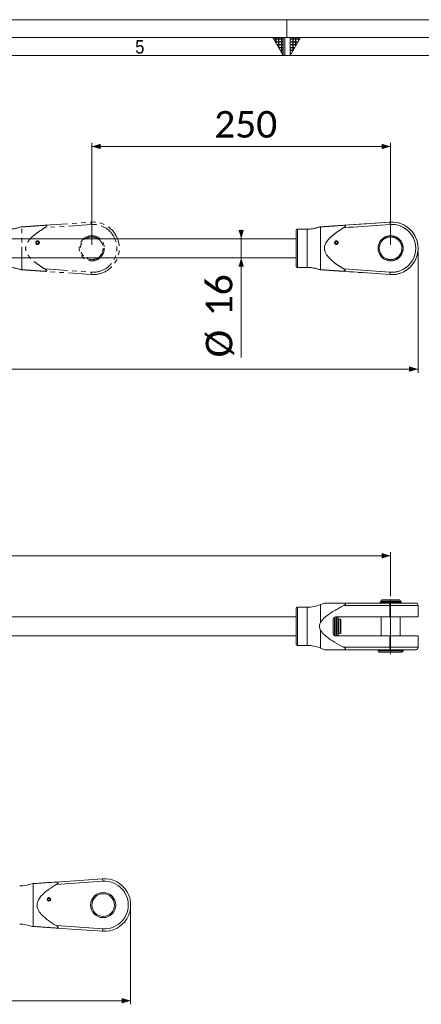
# Model space of a CAD drawing. Header units: millimetres. Extents: x 30 to 2493, y 30 to 1752.
# Tile 7 of 9: x 1038 to 1374, y 929 to 1752. Entities that reach past the tile are written whole.
import ezdxf

# ---------------------------------------------------------------- set-up
doc = ezdxf.new("R2010")
doc.units = ezdxf.units.MM
doc.header["$LTSCALE"] = 3
for name, pattern in [('SLD-Centro', [19.05, 15.24, -1.27, 1.27, -1.27]), ('SLD-Combinazione-di-due-tratteggi', [12.7, 6.35, -1.27, 1.27, -1.27, 1.27, -1.27]), ('SLD-Solido', [0])]:
    doc.linetypes.add(name, pattern=pattern)
doc.styles.add('SLDTEXTSTYLE0', font='GOTHIC.TTF', dxfattribs={"width": 0.913})
doc.styles.add('SLDTEXTSTYLE3', font='calibri.ttf')
doc.styles.add('SLDTEXTSTYLE4', font='calibrib.ttf')
doc.dimstyles.new('SLDDIMSTYLE0', dxfattribs={"dimtxt": 22.225, "dimasz": 7.5, "dimexe": 0, "dimexo": 0.0625, "dimgap": 5.55625, "dimtad": 1, "dimdec": 0, "dimrnd": 1e-09, "dimzin": 12, "dimdsep": 46, "dimtxsty": 'SLDTEXTSTYLE4', "dimsah": 1, "dimcen": 0.09, "dimadec": 0, "dimazin": 3, "dimtfac": 1, "dimtmove": 0, "dimatfit": 0, "dimfxl": 1, "dimfrac": 2, "dimtolj": 1, "dimtzin": 12, "dimarcsym": 0})
doc.dimstyles.new('SLDDIMSTYLE1', dxfattribs={"dimtxt": 22.225, "dimasz": 7.5, "dimexe": 0, "dimexo": 0.0625, "dimgap": 5.55625, "dimtad": 1, "dimrnd": 1e-09, "dimzin": 12, "dimdsep": 46, "dimtxsty": 'SLDTEXTSTYLE4', "dimsah": 1, "dimcen": 0.09, "dimadec": 0, "dimazin": 3, "dimtfac": 1, "dimtofl": 0, "dimtmove": 0, "dimatfit": 3, "dimfxl": 1, "dimfrac": 2, "dimtolj": 1, "dimtzin": 12, "dimarcsym": 0})

# ---------------------------------------------------------------- blocks, each defined once
blk = doc.blocks.new('_D')
at = {"color": 7, "linetype": 'SLD-Solido', "lineweight": 0, "transparency": 16777216}
for p, q in [((1223.41, 1568.79), (1223.41, 1576.29)), ((1223.41, 1568.79), (1223.41, 1552.92)), ((1223.41, 1552.92), (1223.41, 1469.65))]:
    blk.add_line(p, q, dxfattribs=at)
for points in [[(1223.41, 1568.79), (1225.66, 1576.29), (1221.16, 1576.29)], [(1223.41, 1552.92), (1221.16, 1545.42), (1225.66, 1545.42)]]:
    blk.add_solid(points, dxfattribs=at)
at = {"color": 7, "linetype": 'SLD-Solido', "lineweight": 0, "transparency": 16777216, "char_height": 22.225, "attachment_point": 1, "rotation": 90, "style": 'SLDTEXTSTYLE3'}
for s, insert in [('16', (1193.77, 1504.01)), ('%%c', (1193.77, 1469.65))]:
    blk.add_mtext(s, dxfattribs=dict(at, insert=insert))
blk = doc.blocks.new('_D_1')
at = {"color": 7, "linetype": 'SLD-Solido', "lineweight": 0, "transparency": 16777216}
for p, q in [((507.41, 1557.85), (507.41, 1456.85)), ((1371.41, 1557.85), (1371.41, 1456.85)), ((1371.41, 1459.85), (507.41, 1459.85))]:
    blk.add_line(p, q, dxfattribs=at)
for points in [[(507.41, 1459.85), (514.91, 1457.6), (514.91, 1462.1)], [(1371.41, 1459.85), (1363.91, 1462.1), (1363.91, 1457.6)]]:
    blk.add_solid(points, dxfattribs=at)
at = {"color": 7, "linetype": 'SLD-Solido', "lineweight": 0, "transparency": 16777216, "insert": (916.87, 1489.49), "char_height": 22.225, "attachment_point": 1, "style": 'SLDTEXTSTYLE3'}
blk.add_mtext('864', dxfattribs=at)
blk = doc.blocks.new('_D_2')
at = {"color": 7, "linetype": 'SLD-Solido', "lineweight": 0, "transparency": 16777216}
for p, q in [((1098.41, 1563.85), (1098.41, 1649)), ((1348.41, 1563.85), (1348.41, 1649)), ((1098.41, 1646), (1348.41, 1646))]:
    blk.add_line(p, q, dxfattribs=at)
for points in [[(1098.41, 1646), (1105.91, 1643.75), (1105.91, 1648.25)], [(1348.41, 1646), (1340.91, 1648.25), (1340.91, 1643.75)]]:
    blk.add_solid(points, dxfattribs=at)
at = {"color": 7, "linetype": 'SLD-Solido', "lineweight": 0, "transparency": 16777216, "insert": (1200.87, 1675.63), "char_height": 22.225, "attachment_point": 1, "style": 'SLDTEXTSTYLE3'}
blk.add_mtext('250', dxfattribs=at)
blk = doc.blocks.new('_D_3')
at = {"color": 7, "linetype": 'SLD-Solido', "lineweight": 0, "transparency": 16777216}
for p, q in [((530.41, 1270.07), (530.41, 1306.77)), ((530.41, 1303.77), (1348.41, 1303.77)), ((1348.41, 1270.07), (1348.41, 1306.77))]:
    blk.add_line(p, q, dxfattribs=at)
for points in [[(530.41, 1303.77), (537.91, 1301.52), (537.91, 1306.02)], [(1348.41, 1303.77), (1340.91, 1306.02), (1340.91, 1301.52)]]:
    blk.add_solid(points, dxfattribs=at)
at = {"color": 7, "linetype": 'SLD-Solido', "lineweight": 0, "transparency": 16777216, "insert": (916.87, 1333.4), "char_height": 22.225, "attachment_point": 1, "style": 'SLDTEXTSTYLE3'}
blk.add_mtext('818', dxfattribs=at)
blk = doc.blocks.new('_D_5')
at = {"color": 7, "linetype": 'SLD-Solido', "lineweight": 0, "transparency": 16777216}
for p, q in [((516.91, 1008.77), (516.91, 928.77)), ((1130.91, 1008.77), (1130.91, 928.77)), ((516.91, 931.77), (1130.91, 931.77))]:
    blk.add_line(p, q, dxfattribs=at)
for points in [[(516.91, 931.77), (524.41, 929.52), (524.41, 934.02)], [(1130.91, 931.77), (1123.41, 934.02), (1123.41, 929.52)]]:
    blk.add_solid(points, dxfattribs=at)
at = {"color": 7, "linetype": 'SLD-Solido', "lineweight": 0, "transparency": 16777216, "insert": (801.37, 961.4), "char_height": 22.225, "attachment_point": 1, "style": 'SLDTEXTSTYLE3'}
blk.add_mtext('614', dxfattribs=at)

msp = doc.modelspace()

# ---------------------------------------------------------------- hatches: boundary and pattern name
at = {"linetype": 'Continuous'}
h = msp.add_hatch(dxfattribs=at)
h.set_pattern_fill('NET', color=8, scale=0.75, style=0)
h.paths.add_polyline_path([(1258.5, 1737), (1258.5, 1722), (1249.84, 1737)], flags=0)
h = msp.add_hatch(dxfattribs=at)
h.set_pattern_fill('NET', color=8, scale=0.75, style=0)
h.paths.add_polyline_path([(1264.5, 1737), (1264.5, 1722), (1273.16, 1737)], flags=0)

# ---------------------------------------------------------------- linework, layer by layer
at = {"color": 7, "linetype": 'SLD-Solido', "lineweight": 0}
for p, q in [((2493, 1752), (30, 1752)), ((2478, 1737), (45, 1737)), ((1249.84, 1737), (1258.5, 1737)), ((1258.5, 1722), (1249.84, 1737)), ((1258.5, 1737), (1258.5, 1722)), ((1260, 1722), (1260, 1737)), ((1264.5, 1737), (1273.16, 1737)), ((1264.5, 1722), (1273.16, 1737)), ((1264.5, 1737), (1264.5, 1722))]:
    msp.add_line(p, q, dxfattribs=at)
at = {"color": 7, "linetype": 'SLD-Centro', "lineweight": 0}
for p, q in [((1261.5, 1752), (1261.5, 1737)), ((1348.408, 1267.068), (1348.408, 1221.561))]:
    msp.add_line(p, q, dxfattribs=at)
at = {"color": 7, "linetype": 'SLD-Solido', "lineweight": 15}
for p, q in [((2463, 1722), (60, 1722)), ((1309.18, 1580.094), (1347.873, 1582.8)), ((1348.012, 1580.804), (1309.227, 1578.092)), ((1348.012, 1580.804), (1347.873, 1582.8)), ((1269.408, 1545.853), (1269.408, 1575.853)), ((1278.576, 1576.853), (1270.408, 1576.853)), ((1270.408, 1544.853), (1270.408, 1576.853)), ((1278.576, 1544.853), (1278.576, 1576.853)), ((1289.814, 1542.967), (1289.814, 1578.74)), ((1269.408, 1568.788), (1019.408, 1568.788)), ((1302.558, 1567.017), (1302.62, 1566.841)), ((1302.758, 1566.452), (1302.62, 1566.841)), ((1303.358, 1566.452), (1303.495, 1566.841)), ((1303.495, 1566.841), (1303.558, 1567.017)), ((1019.408, 1552.918), (1269.408, 1552.918)), ((1270.408, 1544.853), (1278.576, 1544.853)), ((1347.873, 1538.907), (1309.18, 1541.612)), ((1309.227, 1543.614), (1348.012, 1540.902)), ((1348.012, 1540.902), (1347.873, 1538.907)), ((1269.408, 1229.768), (1269.408, 1259.768)), ((1278.576, 1260.768), (1270.408, 1260.768)), ((1270.408, 1228.768), (1270.408, 1260.768)), ((1278.576, 1228.768), (1278.576, 1260.768)), ((1293.126, 1264.29), (1289.814, 1262.953)), ((1289.814, 1248.046), (1289.814, 1262.953)), ((1347.873, 1262.268), (1309.18, 1262.268)), ((1309.227, 1264.268), (1348.012, 1264.268)), ((1339.581, 1265.318), (1339.581, 1264.768)), ((1339.581, 1265.318), (1347.999, 1265.318)), ((1339.581, 1264.768), (1348.21, 1264.768)), ((1340.958, 1267.068), (1340.458, 1266.568)), ((1340.458, 1266.568), (1340.458, 1265.568)), ((1340.458, 1266.568), (1356.358, 1266.568)), ((1340.458, 1265.568), (1356.358, 1265.568)), ((1340.458, 1264.768), (1340.458, 1264.268)), ((1340.858, 1265.568), (1340.858, 1265.318)), ((1340.958, 1267.068), (1355.858, 1267.068)), ((1347.873, 1252.718), (1347.873, 1262.268)), ((1371.408, 1262.268), (1347.873, 1262.268)), ((1348.012, 1264.268), (1369.408, 1264.268)), ((1348.139, 1265.418), (1348.605, 1265.418)), ((1348.529, 1264.768), (1348.21, 1264.768)), ((1348.529, 1264.768), (1356.358, 1264.768)), ((1348.605, 1265.418), (1357.235, 1265.418)), ((1357.235, 1264.868), (1348.816, 1264.868)), ((1356.358, 1266.568), (1355.858, 1267.068)), ((1355.958, 1265.418), (1355.958, 1265.568)), ((1355.958, 1264.768), (1355.958, 1264.868)), ((1356.358, 1265.568), (1356.358, 1266.568)), ((1356.358, 1264.268), (1356.358, 1264.768)), ((1357.235, 1264.868), (1357.235, 1265.418)), ((1371.408, 1252.718), (1371.408, 1262.268)), ((1269.408, 1252.703), (1019.408, 1252.703)), ((1301.408, 1251.703), (1300.986, 1252.125)), ((1301.408, 1239.629), (1301.408, 1251.703)), ((1301.558, 1252.528), (1301.558, 1237.008)), ((1302.408, 1252.718), (1347.873, 1252.718)), ((1302.558, 1252.718), (1302.558, 1236.818)), ((1302.758, 1252.718), (1302.758, 1236.818)), ((1303.358, 1252.718), (1303.358, 1236.818)), ((1303.558, 1252.718), (1303.558, 1236.818)), ((1304.558, 1236.818), (1304.558, 1252.718)), ((1340.458, 1252.718), (1340.458, 1236.818)), ((1347.873, 1252.718), (1371.408, 1252.718)), ((1356.358, 1236.818), (1356.358, 1252.718)), ((1300.408, 1238.818), (1300.408, 1250.718)), ((1301.558, 1247.768), (1301.408, 1247.768)), ((1304.708, 1247.768), (1304.558, 1247.768)), ((1306.208, 1250.768), (1304.708, 1250.768)), ((1304.708, 1240.322), (1304.708, 1250.768)), ((1306.708, 1250.268), (1306.208, 1250.768)), ((1306.208, 1240.322), (1306.208, 1250.768)), ((1306.708, 1240.692), (1306.708, 1250.268)), ((1019.408, 1236.833), (1269.408, 1236.833)), ((1289.814, 1226.584), (1289.814, 1241.49)), ((1300.986, 1237.411), (1301.408, 1237.833)), ((1301.408, 1241.768), (1301.558, 1241.768)), ((1301.408, 1237.833), (1301.408, 1239.629)), ((1347.873, 1236.818), (1302.408, 1236.818)), ((1304.558, 1241.768), (1304.708, 1241.768)), ((1304.708, 1238.768), (1304.708, 1240.322)), ((1304.708, 1238.768), (1306.208, 1238.768)), ((1306.208, 1238.768), (1306.208, 1240.322)), ((1306.208, 1238.768), (1306.708, 1239.268)), ((1306.708, 1239.268), (1306.708, 1240.692)), ((1371.408, 1236.818), (1347.873, 1236.818)), ((1347.873, 1227.268), (1347.873, 1236.818)), ((1371.408, 1227.268), (1371.408, 1236.818)), ((1270.408, 1228.768), (1278.576, 1228.768)), ((1309.18, 1227.268), (1347.873, 1227.268)), ((1347.873, 1227.268), (1371.408, 1227.268)), ((1289.814, 1226.584), (1293.17, 1225.228)), ((1348.012, 1225.268), (1309.227, 1225.268)), ((1337.908, 1225.268), (1337.908, 1224.268)), ((1337.908, 1224.268), (1338.908, 1223.268)), ((1337.908, 1224.268), (1358.908, 1224.268)), ((1338.908, 1223.268), (1357.908, 1223.268)), ((1369.408, 1225.268), (1348.012, 1225.268)), ((1357.908, 1223.268), (1358.908, 1224.268)), ((1358.908, 1224.268), (1358.908, 1225.268)), ((1049.314, 993.882), (1049.314, 1029.655)), ((1068.68, 1031.009), (1107.373, 1033.715)), ((1107.512, 1031.72), (1068.727, 1029.008)), ((1107.512, 1031.72), (1107.373, 1033.715)), ((1062.058, 1017.933), (1062.12, 1017.756)), ((1062.258, 1017.367), (1062.12, 1017.756)), ((1062.858, 1017.367), (1062.995, 1017.756)), ((1062.995, 1017.756), (1063.058, 1017.933)), ((1107.373, 989.822), (1068.68, 992.528)), ((1068.727, 994.529), (1107.512, 991.817)), ((1107.512, 991.817), (1107.373, 989.822))]:
    msp.add_line(p, q, dxfattribs=at)
at = {"color": 7, "linetype": 'SLD-Combinazione-di-due-tratteggi', "lineweight": 0}
for p, q in [((1059.18, 1580.094), (1097.873, 1582.8)), ((1098.012, 1580.804), (1059.227, 1578.092)), ((1098.012, 1580.804), (1097.873, 1582.8)), ((1309.18, 1580.094), (1347.873, 1582.8)), ((1348.012, 1580.804), (1309.227, 1578.092)), ((1348.012, 1580.804), (1347.873, 1582.8)), ((1039.814, 1542.967), (1039.814, 1578.74)), ((1269.408, 1545.853), (1269.408, 1575.853)), ((1278.576, 1576.853), (1270.408, 1576.853)), ((1270.408, 1544.853), (1270.408, 1576.853)), ((1278.576, 1544.853), (1278.576, 1576.853)), ((1289.814, 1542.967), (1289.814, 1578.74)), ((1269.408, 1568.788), (1019.408, 1568.788)), ((1052.558, 1567.017), (1052.62, 1566.841)), ((1052.758, 1566.452), (1052.62, 1566.841)), ((1053.358, 1566.452), (1053.495, 1566.841)), ((1053.495, 1566.841), (1053.558, 1567.017)), ((1302.558, 1567.017), (1302.62, 1566.841)), ((1302.758, 1566.452), (1302.62, 1566.841)), ((1303.358, 1566.452), (1303.495, 1566.841)), ((1303.495, 1566.841), (1303.558, 1567.017)), ((1019.408, 1552.918), (1269.408, 1552.918)), ((1097.873, 1538.907), (1059.18, 1541.612)), ((1059.227, 1543.614), (1098.012, 1540.902)), ((1098.012, 1540.902), (1097.873, 1538.907)), ((1270.408, 1544.853), (1278.576, 1544.853)), ((1347.873, 1538.907), (1309.18, 1541.612)), ((1309.227, 1543.614), (1348.012, 1540.902)), ((1348.012, 1540.902), (1347.873, 1538.907))]:
    msp.add_line(p, q, dxfattribs=at)
for centre, radius in [((1053.058, 1565.603), 1.5), ((1098.408, 1560.853), 10.5), ((1098.408, 1560.853), 9.5), ((1303.058, 1565.603), 1.5), ((1348.408, 1560.853), 10.5), ((1348.408, 1560.853), 9.5)]:
    msp.add_circle(centre, radius, dxfattribs=at)
at = {"color": 7, "linetype": 'SLD-Solido', "lineweight": 15}
for centre, radius in [((1303.058, 1565.603), 1.5), ((1348.408, 1560.853), 10.5), ((1348.408, 1560.853), 9.5), ((1107.908, 1011.769), 10.5), ((1107.908, 1011.769), 9.5), ((1062.558, 1016.519), 1.5)]:
    msp.add_circle(centre, radius, dxfattribs=at)
at = {"color": 7, "linetype": 'SLD-Combinazione-di-due-tratteggi', "lineweight": 0}
for centre, radius, start, end in [((1099.408, 1560.853), 22, 266, 94), ((1099.408, 1560.853), 20, 266, 94), ((1349.408, 1560.853), 22, 266, 94), ((1349.408, 1560.853), 20, 266, 94), ((1028.576, 1606.853), 30, 270, 290.196874), ((1270.408, 1575.853), 1, 90, 180), ((1278.576, 1606.853), 30, 270, 290.196874), ((1053.058, 1565.603), 1.312, 109.471221, 70.528779), ((1053.058, 1565.603), 0.9, 109.471221, 70.528779), ((1303.058, 1565.603), 1.312, 109.471221, 70.528779), ((1303.058, 1565.603), 0.9, 109.471221, 70.528779), ((1028.576, 1514.853), 30, 69.791803, 90), ((1270.408, 1545.853), 1, 180, 270), ((1278.576, 1514.853), 30, 69.791803, 90)]:
    msp.add_arc(centre, radius, start, end, dxfattribs=at)
at = {"color": 7, "linetype": 'SLD-Solido', "lineweight": 15}
for centre, radius, start, end in [((1349.408, 1560.853), 22, 266, 94), ((1349.408, 1560.853), 20, 266, 94), ((1270.408, 1575.853), 1, 90, 180), ((1278.576, 1606.853), 30, 270, 290.196874), ((1303.058, 1565.603), 1.312, 109.471221, 70.528779), ((1303.058, 1565.603), 0.9, 109.471221, 70.528779), ((1270.408, 1545.853), 1, 180, 270), ((1278.576, 1514.853), 30, 69.791803, 90), ((1270.408, 1259.768), 1, 90, 180), ((1278.576, 1290.768), 30, 270, 292), ((1355.145, 1262.766), 7.289, 168.105446, 183.913979), ((1369.408, 1262.268), 2, 0, 90), ((1302.408, 1250.718), 2, 90, 180), ((1302.408, 1238.818), 2, 180, 270), ((1270.408, 1229.768), 1, 180, 270), ((1278.576, 1198.768), 30, 68, 90), ((1355.145, 1226.77), 7.289, 176.086021, 191.894554), ((1369.408, 1227.268), 2, 270, 0), ((1038.076, 1057.769), 30, 270, 290.196874), ((1108.908, 1011.769), 22, 266, 94), ((1108.908, 1011.769), 20, 266, 94), ((1062.558, 1016.519), 1.312, 109.471221, 70.528779), ((1062.558, 1016.519), 0.9, 109.471221, 70.528779), ((1038.076, 965.769), 30, 69.791803, 90)]:
    msp.add_arc(centre, radius, start, end, dxfattribs=at)
for centre, major_axis, start_param, end_param in [((1348.408, 1265.918), (7.43, 1.235), 4.576397, 4.6605211), ((1348.408, 1265.918), (8.827, 1.468), 4.6562912, 4.724982), ((1348.408, 1264.269), (8.827, 1.468), 1.5146985, 1.5833894), ((1348.408, 1264.269), (7.43, 1.235), 1.4348044, 1.5189285)]:
    msp.add_ellipse(centre, major_axis=major_axis, ratio=0.0586904, start_param=start_param, end_param=end_param, dxfattribs=at)
at = {"color": 7, "linetype": 'SLD-Combinazione-di-due-tratteggi', "lineweight": 0}
for points, knots in [([(1038.943, 1578.679), (1038.924, 1578.677), (1038.846, 1578.672), (1039.327, 1578.706), (1039.743, 1578.735), (1039.814, 1578.74)], [0, 0, 0, 0, 0.20690331, 0.86363655, 1, 1, 1, 1]), ([(1039.814, 1578.74), (1040.439, 1578.783), (1041.719, 1578.873), (1044.554, 1579.071), (1047.818, 1579.299), (1052.754, 1579.645), (1056.604, 1579.914), (1059.18, 1580.094)], [0, 0, 0, 0, 0.1374024, 0.2812109, 0.4597897, 0.6385346, 1, 1, 1, 1]), ([(1059.227, 1578.092), (1057.143, 1576.777), (1053.853, 1574.7), (1049.633, 1571.466), (1046.612, 1568.622), (1044.286, 1565.597), (1043.054, 1562.501), (1043.019, 1559.559), (1043.875, 1557.047), (1045.203, 1554.887), (1047.362, 1552.317), (1050.533, 1549.424), (1054.756, 1546.381), (1057.717, 1544.535), (1059.213, 1543.622), (1059.227, 1543.614)], [0, 0, 0, 0, 0.1509326, 0.2382513, 0.3253941, 0.4045389, 0.4703593, 0.5257597, 0.5809955, 0.6306455, 0.6804368, 0.7862395, 0.8926256, 0.9990095, 1, 1, 1, 1]), ([(1059.227, 1578.092), (1059.546, 1578.298), (1059.988, 1578.584), (1060.462, 1579.033), (1060.675, 1579.315), (1060.759, 1579.561), (1060.74, 1579.738), (1060.626, 1579.898), (1060.332, 1580.053), (1059.825, 1580.123), (1059.393, 1580.103), (1059.18, 1580.094)], [0, 0, 0, 0, 0.2444302, 0.3380948, 0.432515, 0.4880994, 0.543985, 0.5954773, 0.680784, 0.8424858, 1, 1, 1, 1]), ([(1288.943, 1578.679), (1288.924, 1578.677), (1288.846, 1578.672), (1289.327, 1578.706), (1289.743, 1578.735), (1289.814, 1578.74)], [0, 0, 0, 0, 0.20690331, 0.86363655, 1, 1, 1, 1]), ([(1289.814, 1578.74), (1290.439, 1578.783), (1291.719, 1578.873), (1294.554, 1579.071), (1297.818, 1579.299), (1302.754, 1579.645), (1306.604, 1579.914), (1309.18, 1580.094)], [0, 0, 0, 0, 0.1374024, 0.2812109, 0.4597897, 0.6385346, 1, 1, 1, 1]), ([(1309.227, 1578.092), (1307.143, 1576.777), (1303.853, 1574.7), (1299.633, 1571.466), (1296.612, 1568.622), (1294.286, 1565.597), (1293.054, 1562.501), (1293.019, 1559.559), (1293.875, 1557.047), (1295.203, 1554.887), (1297.362, 1552.317), (1300.533, 1549.424), (1304.756, 1546.381), (1307.717, 1544.535), (1309.213, 1543.622), (1309.227, 1543.614)], [0, 0, 0, 0, 0.1509326, 0.2382513, 0.3253941, 0.4045389, 0.4703593, 0.5257597, 0.5809955, 0.6306455, 0.6804368, 0.7862395, 0.8926256, 0.9990095, 1, 1, 1, 1]), ([(1309.227, 1578.092), (1309.546, 1578.298), (1309.988, 1578.584), (1310.462, 1579.033), (1310.675, 1579.315), (1310.759, 1579.561), (1310.74, 1579.738), (1310.626, 1579.898), (1310.332, 1580.053), (1309.825, 1580.123), (1309.393, 1580.103), (1309.18, 1580.094)], [0, 0, 0, 0, 0.2444302, 0.3380948, 0.432515, 0.4880994, 0.543985, 0.5954773, 0.680784, 0.8424858, 1, 1, 1, 1]), ([(1039.814, 1542.967), (1039.456, 1542.992), (1038.922, 1543.029), (1038.938, 1543.028), (1038.943, 1543.028)], [0, 0, 0, 0, 0.67116867, 1, 1, 1, 1]), ([(1059.18, 1541.612), (1057.84, 1541.706), (1055.159, 1541.894), (1051.136, 1542.175), (1047.125, 1542.455), (1043.837, 1542.685), (1041.323, 1542.861), (1040.321, 1542.931), (1039.814, 1542.967)], [0, 0, 0, 0, 0.1874959, 0.3751452, 0.5740546, 0.7742374, 0.8857584, 1, 1, 1, 1]), ([(1059.18, 1541.612), (1059.506, 1541.6), (1059.948, 1541.583), (1060.428, 1541.699), (1060.645, 1541.822), (1060.75, 1541.995), (1060.752, 1542.176), (1060.662, 1542.408), (1060.393, 1542.761), (1059.892, 1543.188), (1059.451, 1543.471), (1059.227, 1543.614)], [0, 0, 0, 0, 0.2395417, 0.32499866, 0.41108475, 0.46622986, 0.521643, 0.57319922, 0.66070386, 0.82804616, 1, 1, 1, 1]), ([(1289.814, 1542.967), (1289.456, 1542.992), (1288.922, 1543.029), (1288.938, 1543.028), (1288.943, 1543.028)], [0, 0, 0, 0, 0.6711687, 1, 1, 1, 1]), ([(1309.18, 1541.612), (1307.84, 1541.706), (1305.159, 1541.894), (1301.136, 1542.175), (1297.125, 1542.455), (1293.837, 1542.685), (1291.323, 1542.861), (1290.321, 1542.931), (1289.814, 1542.967)], [0, 0, 0, 0, 0.1874959, 0.3751452, 0.5740546, 0.7742374, 0.8857584, 1, 1, 1, 1]), ([(1309.18, 1541.612), (1309.506, 1541.6), (1309.948, 1541.583), (1310.428, 1541.699), (1310.645, 1541.822), (1310.75, 1541.995), (1310.752, 1542.176), (1310.662, 1542.408), (1310.393, 1542.761), (1309.892, 1543.188), (1309.451, 1543.471), (1309.227, 1543.614)], [0, 0, 0, 0, 0.2395417, 0.32499866, 0.41108475, 0.46622986, 0.521643, 0.57319922, 0.66070386, 0.82804616, 1, 1, 1, 1])]:
    msp.add_open_spline(points, degree=3, knots=knots, dxfattribs=at)
at = {"color": 7, "linetype": 'SLD-Solido', "lineweight": 15}
for points, knots in [([(1288.943, 1578.679), (1288.924, 1578.677), (1288.846, 1578.672), (1289.327, 1578.706), (1289.743, 1578.735), (1289.814, 1578.74)], [0, 0, 0, 0, 0.2069033, 0.8636366, 1, 1, 1, 1]), ([(1289.814, 1578.74), (1290.439, 1578.783), (1291.719, 1578.873), (1294.554, 1579.071), (1297.818, 1579.299), (1302.754, 1579.645), (1306.604, 1579.914), (1309.18, 1580.094)], [0, 0, 0, 0, 0.13740237, 0.2812109, 0.45978969, 0.63853457, 1, 1, 1, 1]), ([(1309.227, 1578.092), (1307.143, 1576.777), (1303.853, 1574.7), (1299.633, 1571.466), (1296.612, 1568.622), (1294.286, 1565.597), (1293.054, 1562.501), (1293.019, 1559.559), (1293.875, 1557.047), (1295.203, 1554.887), (1297.362, 1552.317), (1300.533, 1549.424), (1304.756, 1546.381), (1307.717, 1544.535), (1309.213, 1543.622), (1309.227, 1543.614)], [0, 0, 0, 0, 0.1509326, 0.2382513, 0.3253941, 0.4045389, 0.4703593, 0.5257597, 0.5809955, 0.6306455, 0.6804368, 0.7862395, 0.8926256, 0.9990095, 1, 1, 1, 1]), ([(1309.227, 1578.092), (1309.546, 1578.298), (1309.988, 1578.584), (1310.462, 1579.033), (1310.675, 1579.315), (1310.759, 1579.561), (1310.74, 1579.738), (1310.626, 1579.898), (1310.332, 1580.053), (1309.825, 1580.123), (1309.393, 1580.103), (1309.18, 1580.094)], [0, 0, 0, 0, 0.2444302, 0.3380948, 0.432515, 0.4880994, 0.543985, 0.5954773, 0.680784, 0.8424858, 1, 1, 1, 1]), ([(1289.814, 1542.967), (1289.456, 1542.992), (1288.922, 1543.029), (1288.938, 1543.028), (1288.943, 1543.028)], [0, 0, 0, 0, 0.6711687, 1, 1, 1, 1]), ([(1309.18, 1541.612), (1307.84, 1541.706), (1305.159, 1541.894), (1301.136, 1542.175), (1297.125, 1542.455), (1293.837, 1542.685), (1291.323, 1542.861), (1290.321, 1542.931), (1289.814, 1542.967)], [0, 0, 0, 0, 0.1874959, 0.3751452, 0.5740546, 0.7742374, 0.8857584, 1, 1, 1, 1]), ([(1309.18, 1541.612), (1309.506, 1541.6), (1309.948, 1541.583), (1310.428, 1541.699), (1310.645, 1541.822), (1310.75, 1541.995), (1310.752, 1542.176), (1310.662, 1542.408), (1310.393, 1542.761), (1309.892, 1543.188), (1309.451, 1543.471), (1309.227, 1543.614)], [0, 0, 0, 0, 0.2395417, 0.32499866, 0.41108475, 0.46622986, 0.521643, 0.57319922, 0.66070386, 0.82804616, 1, 1, 1, 1]), ([(1309.18, 1262.268), (1307.84, 1261.556), (1305.159, 1260.132), (1301.136, 1257.81), (1297.125, 1255.261), (1293.837, 1252.752), (1291.323, 1250.362), (1290.321, 1248.824), (1289.814, 1248.046)], [0, 0, 0, 0, 0.1874959, 0.3751452, 0.5740546, 0.7742374, 0.8857584, 1, 1, 1, 1]), ([(1293.135, 1264.268), (1293.113, 1264.268), (1292.995, 1264.268), (1293.334, 1264.268), (1294.104, 1264.268), (1295.93, 1264.268), (1298.777, 1264.268), (1303.228, 1264.268), (1306.842, 1264.268), (1309.227, 1264.268)], [0, 0, 0, 0, 0.0159481, 0.0864755, 0.1599691, 0.3016886, 0.4765851, 0.6547078, 1, 1, 1, 1]), ([(1309.18, 1262.268), (1309.506, 1262.449), (1309.948, 1262.696), (1310.428, 1263.1), (1310.645, 1263.355), (1310.75, 1263.589), (1310.752, 1263.77), (1310.662, 1263.945), (1310.393, 1264.132), (1309.892, 1264.249), (1309.451, 1264.262), (1309.227, 1264.268)], [0, 0, 0, 0, 0.2395417, 0.3249987, 0.4110847, 0.4662299, 0.521643, 0.5731992, 0.6607039, 0.8280462, 1, 1, 1, 1]), ([(1289.814, 1248.046), (1289.482, 1247.346), (1288.885, 1246.085), (1288.807, 1243.896), (1289.322, 1242.432), (1289.742, 1241.628), (1289.814, 1241.49)], [0, 0, 0, 0, 0.3354426, 0.6034633, 0.9318203, 1, 1, 1, 1]), ([(1289.814, 1241.49), (1290.439, 1240.564), (1291.719, 1238.668), (1294.554, 1236.213), (1297.818, 1233.812), (1302.754, 1230.724), (1306.604, 1228.653), (1309.18, 1227.268)], [0, 0, 0, 0, 0.1374024, 0.2812109, 0.4597897, 0.6385346, 1, 1, 1, 1]), ([(1309.227, 1225.268), (1309.546, 1225.279), (1309.988, 1225.294), (1310.462, 1225.45), (1310.675, 1225.6), (1310.759, 1225.792), (1310.74, 1225.979), (1310.626, 1226.208), (1310.332, 1226.539), (1309.825, 1226.913), (1309.393, 1227.151), (1309.18, 1227.268)], [0, 0, 0, 0, 0.2444302, 0.3380948, 0.432515, 0.4880994, 0.543985, 0.5954773, 0.680784, 0.8424858, 1, 1, 1, 1]), ([(1309.227, 1225.268), (1307.141, 1225.268), (1303.854, 1225.268), (1299.651, 1225.268), (1296.601, 1225.268), (1294.33, 1225.268), (1293.111, 1225.268), (1293.169, 1225.268), (1293.186, 1225.268)], [0, 0, 0, 0, 0.3019699, 0.4756839, 0.6509837, 0.8093282, 0.9410146, 1, 1, 1, 1]), ([(1048.443, 1029.594), (1048.424, 1029.593), (1048.346, 1029.587), (1048.827, 1029.621), (1049.243, 1029.65), (1049.314, 1029.655)], [0, 0, 0, 0, 0.20690331, 0.86363655, 1, 1, 1, 1]), ([(1049.314, 1029.655), (1049.939, 1029.699), (1051.219, 1029.788), (1054.054, 1029.987), (1057.318, 1030.215), (1062.254, 1030.56), (1066.104, 1030.829), (1068.68, 1031.009)], [0, 0, 0, 0, 0.1374024, 0.2812109, 0.4597897, 0.6385346, 1, 1, 1, 1]), ([(1068.727, 1029.008), (1069.046, 1029.214), (1069.488, 1029.499), (1069.962, 1029.948), (1070.175, 1030.231), (1070.259, 1030.477), (1070.24, 1030.653), (1070.126, 1030.814), (1069.832, 1030.968), (1069.325, 1031.038), (1068.893, 1031.019), (1068.68, 1031.009)], [0, 0, 0, 0, 0.2444302, 0.3380948, 0.432515, 0.4880994, 0.543985, 0.5954773, 0.680784, 0.8424858, 1, 1, 1, 1]), ([(1068.727, 1029.008), (1066.641, 1027.694), (1063.356, 1025.624), (1059.147, 1022.377), (1056.115, 1019.546), (1053.787, 1016.512), (1052.553, 1013.416), (1052.519, 1010.475), (1053.371, 1007.971), (1054.7, 1005.812), (1056.562, 1003.578), (1059.047, 1001.257), (1063.149, 998.06), (1066.456, 995.915), (1068.713, 994.538), (1068.727, 994.529)], [0, 0, 0, 0, 0.1509498, 0.2377867, 0.3254162, 0.4045701, 0.470398, 0.5258047, 0.5810468, 0.6301538, 0.6804961, 0.7588328, 0.8380069, 0.9990094, 1, 1, 1, 1]), ([(1049.314, 993.882), (1048.956, 993.907), (1048.422, 993.944), (1048.438, 993.943), (1048.443, 993.943)], [0, 0, 0, 0, 0.6711687, 1, 1, 1, 1]), ([(1068.68, 992.528), (1067.34, 992.622), (1064.659, 992.809), (1060.636, 993.09), (1056.625, 993.371), (1053.337, 993.601), (1050.823, 993.777), (1049.821, 993.847), (1049.314, 993.882)], [0, 0, 0, 0, 0.1874959, 0.3751452, 0.5740546, 0.7742374, 0.8857584, 1, 1, 1, 1]), ([(1068.68, 992.528), (1069.006, 992.515), (1069.448, 992.498), (1069.928, 992.615), (1070.145, 992.738), (1070.25, 992.91), (1070.252, 993.092), (1070.162, 993.324), (1069.893, 993.677), (1069.392, 994.104), (1068.951, 994.386), (1068.727, 994.529)], [0, 0, 0, 0, 0.2395417, 0.32499866, 0.41108475, 0.46622986, 0.521643, 0.57319922, 0.66070386, 0.82804616, 1, 1, 1, 1])]:
    msp.add_open_spline(points, degree=3, knots=knots, dxfattribs=at)

# ---------------------------------------------------------------- texts
at = {"color": 7, "linetype": 'Continuous', "lineweight": 0, "insert": (1134.75, 1734.966), "char_height": 11.286, "attachment_point": 1, "style": 'SLDTEXTSTYLE0'}
msp.add_mtext('5', dxfattribs=at)

# ---------------------------------------------------------------- dimensions: what is measured, and where the dimension line sits
at = {"color": 7, "linetype": 'SLD-Solido', "lineweight": 0}
for base, p1, p2, picture, middle in [((1348.408, 1646.001), (1098.408, 1560.853), (1348.408, 1560.853), '_D_2', (1223.408, 1646.001)), ((507.408, 1459.853), (1371.408, 1560.853), (507.408, 1560.853), '_D_1', (939.408, 1459.853)), ((1348.408, 1303.768), (530.408, 1267.068), (1348.408, 1267.068), '_D_3', (939.408, 1303.768)), ((1130.908, 931.769), (516.908, 1011.769), (1130.908, 1011.769), '_D_5', (823.908, 931.769))]:
    dim = msp.add_linear_dim(base=base, p1=p1, p2=p2, dimstyle='SLDDIMSTYLE1', dxfattribs=at)
    dim.commit()
    dim.dimension.update_dxf_attribs({"geometry": picture, "text_midpoint": middle, "dimtype": 160})
dim = msp.add_linear_dim(base=(1223.408, 1552.918), p1=(1275.408, 1568.788), p2=(1275.408, 1552.918), angle=90, text='%%c<>', dimstyle='SLDDIMSTYLE0', dxfattribs=at)
dim.commit()
dim.dimension.update_dxf_attribs({"geometry": '_D', "text_midpoint": (1223.408, 1501.853), "dimtype": 160})

doc.saveas('drawing.dxf')
